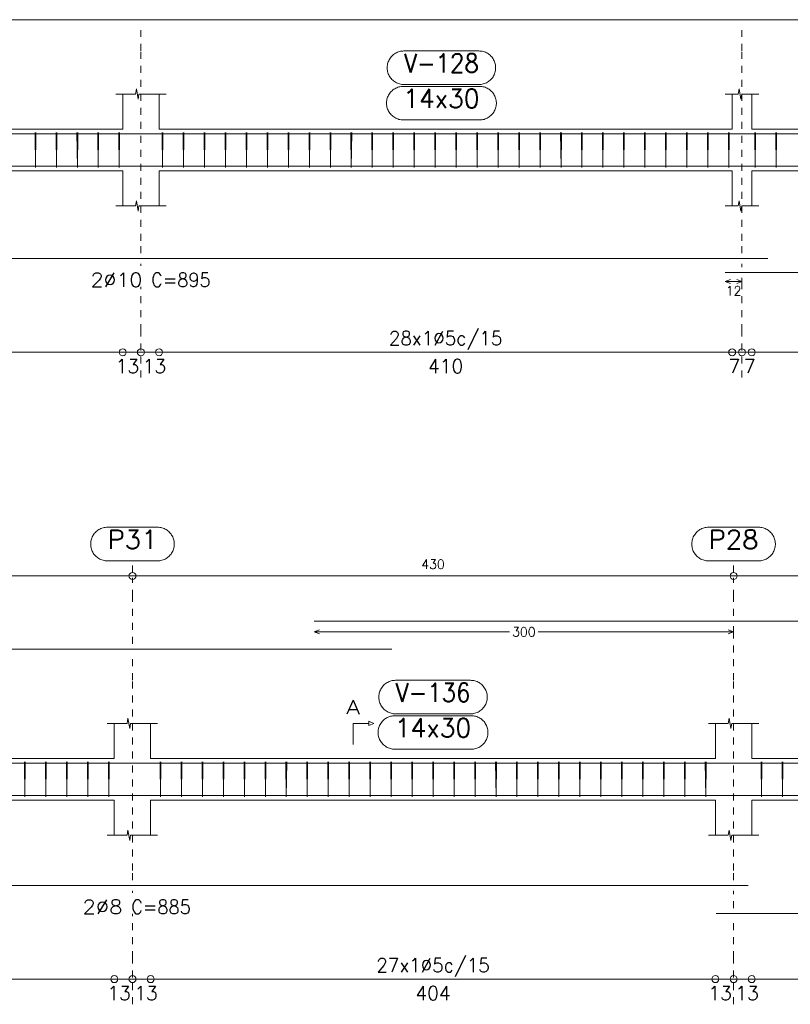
# Model space of a CAD drawing. Header units: millimetres. Extents: x -80 to 444, y 0 to 170.
# Tile 42 of 133: x 101 to 112, y 31 to 45. Entities that reach past the tile are written whole.
import ezdxf
from ezdxf.enums import TextEntityAlignment as Align

# ---------------------------------------------------------------- set-up
doc = ezdxf.new("R2010")
doc.units = ezdxf.units.MM
doc.linetypes.add('CYPE_PUNTO', pattern=[0.075, 0, -0.075])
for name, color, linetype, lineweight in [('ARM_DENTRO_VIGA', 4, 'Continuous', 15), ('ARM_ESTRIBOS', 3, 'Continuous', 0), ('ARM_TEXTOS', 3, 'Continuous', 0), ('COT_ARM', 3, 'Continuous', 0), ('COT_COTAS', 3, 'Continuous', 0), ('COT_EST', 3, 'Continuous', 0), ('COT_LIN_APOIOS', 2, 'CYPE_PUNTO', 0), ('COT_LIN_AUX_COTA', 2, 'CYPE_PUNTO', 0), ('MARCAS_PLANTA', 3, 'Continuous', 0), ('REF_NOME', 3, 'Continuous', 0), ('REF_REFERENCIA', 3, 'Continuous', 0), ('SEC_CONTORNOS', 2, 'Continuous', 9), ('TEXTO_COT_ARM', 3, 'Continuous', 0), ('TEXTO_REF_NOME', 3, 'Continuous', 0), ('TEXTO_REF_REFERENCIA', 3, 'Continuous', 0), ('TXT_COMP', 3, 'Continuous', 0), ('TXT_EST', 3, 'Continuous', 0)]:
    doc.layers.add(name, color=color, linetype=linetype, lineweight=lineweight)
doc.styles.add('CYPETXT', font='romans', dxfattribs={"height": 0.2})

msp = doc.modelspace()

# ---------------------------------------------------------------- linework, layer by layer
at = {"layer": 'ARM_DENTRO_VIGA'}
for points in [[(94.008, 44.9941), (94.008, 45.2341), (114.968, 45.2341)], [(94.008, 43.3606), (94.008, 43.6006), (114.968, 43.6006)], [(94.008, 43.3806), (94.008, 43.1406), (111.668, 43.1406)], [(111.058, 43.1406), (128.758, 43.1406)], [(94.008, 42.0581), (94.008, 41.8181), (111.668, 41.8181)], [(111.058, 41.6181), (128.758, 41.6181)], [(105.178, 36.6341), (123.478, 36.6341)], [(93.888, 36.0341), (93.888, 36.2341), (106.288, 36.2341)], [(93.888, 34.4026), (93.888, 34.6026), (106.288, 34.6026)], [(105.178, 34.6026), (123.478, 34.6026)], [(93.888, 34.3386), (93.888, 34.1386), (111.388, 34.1386)], [(110.928, 34.1386), (128.628, 34.1386)], [(93.888, 33.0531), (93.888, 32.8531), (111.388, 32.8531)], [(110.928, 32.4531), (128.628, 32.4531)]]:
    msp.add_lwpolyline(points, dxfattribs=at)
at = {"layer": 'ARM_ESTRIBOS'}
for points in [[(101.194, 43.5716), (101.194, 43.6206), (101.189, 43.1206), (101.184, 43.6206), (101.184, 43.5906), (101.184, 43.5416)], [(101.494, 43.5716), (101.494, 43.6206), (101.489, 43.1206), (101.484, 43.6206), (101.484, 43.5906), (101.484, 43.5416)], [(101.794, 43.5716), (101.794, 43.6206), (101.789, 43.1206), (101.784, 43.6206), (101.784, 43.5906), (101.784, 43.5416)], [(102.094, 43.5716), (102.094, 43.6206), (102.089, 43.1206), (102.084, 43.6206), (102.084, 43.5906), (102.084, 43.5416)], [(102.394, 43.5716), (102.394, 43.6206), (102.389, 43.1206), (102.384, 43.6206), (102.384, 43.5906), (102.384, 43.5416)], [(103.014, 43.5716), (103.014, 43.6206), (103.009, 43.1206), (103.004, 43.6206), (103.004, 43.5906), (103.004, 43.5416)], [(103.314, 43.5716), (103.314, 43.6206), (103.309, 43.1206), (103.304, 43.6206), (103.304, 43.5906), (103.304, 43.5416)], [(103.614, 43.5716), (103.614, 43.6206), (103.609, 43.1206), (103.604, 43.6206), (103.604, 43.5906), (103.604, 43.5416)], [(103.914, 43.5716), (103.914, 43.6206), (103.909, 43.1206), (103.904, 43.6206), (103.904, 43.5906), (103.904, 43.5416)], [(104.214, 43.5716), (104.214, 43.6206), (104.209, 43.1206), (104.204, 43.6206), (104.204, 43.5906), (104.204, 43.5416)], [(104.514, 43.5716), (104.514, 43.6206), (104.509, 43.1206), (104.504, 43.6206), (104.504, 43.5906), (104.504, 43.5416)], [(104.814, 43.5716), (104.814, 43.6206), (104.809, 43.1206), (104.804, 43.6206), (104.804, 43.5906), (104.804, 43.5416)], [(105.114, 43.5716), (105.114, 43.6206), (105.109, 43.1206), (105.104, 43.6206), (105.104, 43.5906), (105.104, 43.5416)], [(105.414, 43.5716), (105.414, 43.6206), (105.409, 43.1206), (105.404, 43.6206), (105.404, 43.5906), (105.404, 43.5416)], [(105.714, 43.5716), (105.714, 43.6206), (105.709, 43.1206), (105.704, 43.6206), (105.704, 43.5906), (105.704, 43.5416)], [(106.014, 43.5716), (106.014, 43.6206), (106.009, 43.1206), (106.004, 43.6206), (106.004, 43.5906), (106.004, 43.5416)], [(106.314, 43.5716), (106.314, 43.6206), (106.309, 43.1206), (106.304, 43.6206), (106.304, 43.5906), (106.304, 43.5416)], [(106.614, 43.5716), (106.614, 43.6206), (106.609, 43.1206), (106.604, 43.6206), (106.604, 43.5906), (106.604, 43.5416)], [(106.914, 43.5716), (106.914, 43.6206), (106.909, 43.1206), (106.904, 43.6206), (106.904, 43.5906), (106.904, 43.5416)], [(107.214, 43.5716), (107.214, 43.6206), (107.209, 43.1206), (107.204, 43.6206), (107.204, 43.5906), (107.204, 43.5416)], [(107.514, 43.5716), (107.514, 43.6206), (107.509, 43.1206), (107.504, 43.6206), (107.504, 43.5906), (107.504, 43.5416)], [(107.814, 43.5716), (107.814, 43.6206), (107.809, 43.1206), (107.804, 43.6206), (107.804, 43.5906), (107.804, 43.5416)], [(108.114, 43.5716), (108.114, 43.6206), (108.109, 43.1206), (108.104, 43.6206), (108.104, 43.5906), (108.104, 43.5416)], [(108.414, 43.5716), (108.414, 43.6206), (108.409, 43.1206), (108.404, 43.6206), (108.404, 43.5906), (108.404, 43.5416)], [(108.714, 43.5716), (108.714, 43.6206), (108.709, 43.1206), (108.704, 43.6206), (108.704, 43.5906), (108.704, 43.5416)], [(109.014, 43.5716), (109.014, 43.6206), (109.009, 43.1206), (109.004, 43.6206), (109.004, 43.5906), (109.004, 43.5416)], [(109.314, 43.5716), (109.314, 43.6206), (109.309, 43.1206), (109.304, 43.6206), (109.304, 43.5906), (109.304, 43.5416)], [(109.614, 43.5716), (109.614, 43.6206), (109.609, 43.1206), (109.604, 43.6206), (109.604, 43.5906), (109.604, 43.5416)], [(109.914, 43.5716), (109.914, 43.6206), (109.909, 43.1206), (109.904, 43.6206), (109.904, 43.5906), (109.904, 43.5416)], [(110.214, 43.5716), (110.214, 43.6206), (110.209, 43.1206), (110.204, 43.6206), (110.204, 43.5906), (110.204, 43.5416)], [(110.514, 43.5716), (110.514, 43.6206), (110.509, 43.1206), (110.504, 43.6206), (110.504, 43.5906), (110.504, 43.5416)], [(110.814, 43.5716), (110.814, 43.6206), (110.809, 43.1206), (110.804, 43.6206), (110.804, 43.5906), (110.804, 43.5416)], [(111.114, 43.5716), (111.114, 43.6206), (111.109, 43.1206), (111.104, 43.6206), (111.104, 43.5906), (111.104, 43.5416)], [(111.494, 43.5716), (111.494, 43.6206), (111.489, 43.1206), (111.484, 43.6206), (111.484, 43.5906), (111.484, 43.5416)], [(111.794, 43.5716), (111.794, 43.6206), (111.789, 43.1206), (111.784, 43.6206), (111.784, 43.5906), (111.784, 43.5416)], [(101.044, 34.5716), (101.044, 34.6206), (101.039, 34.1206), (101.034, 34.6206), (101.034, 34.5906), (101.034, 34.5416)], [(101.344, 34.5716), (101.344, 34.6206), (101.339, 34.1206), (101.334, 34.6206), (101.334, 34.5906), (101.334, 34.5416)], [(101.644, 34.5716), (101.644, 34.6206), (101.639, 34.1206), (101.634, 34.6206), (101.634, 34.5906), (101.634, 34.5416)], [(101.944, 34.5716), (101.944, 34.6206), (101.939, 34.1206), (101.934, 34.6206), (101.934, 34.5906), (101.934, 34.5416)], [(102.244, 34.5716), (102.244, 34.6206), (102.239, 34.1206), (102.234, 34.6206), (102.234, 34.5906), (102.234, 34.5416)], [(102.984, 34.5716), (102.984, 34.6206), (102.979, 34.1206), (102.974, 34.6206), (102.974, 34.5906), (102.974, 34.5416)], [(103.284, 34.5716), (103.284, 34.6206), (103.279, 34.1206), (103.274, 34.6206), (103.274, 34.5906), (103.274, 34.5416)], [(103.584, 34.5716), (103.584, 34.6206), (103.579, 34.1206), (103.574, 34.6206), (103.574, 34.5906), (103.574, 34.5416)], [(103.884, 34.5716), (103.884, 34.6206), (103.879, 34.1206), (103.874, 34.6206), (103.874, 34.5906), (103.874, 34.5416)], [(104.184, 34.5716), (104.184, 34.6206), (104.179, 34.1206), (104.174, 34.6206), (104.174, 34.5906), (104.174, 34.5416)], [(104.484, 34.5716), (104.484, 34.6206), (104.479, 34.1206), (104.474, 34.6206), (104.474, 34.5906), (104.474, 34.5416)], [(104.784, 34.5716), (104.784, 34.6206), (104.779, 34.1206), (104.774, 34.6206), (104.774, 34.5906), (104.774, 34.5416)], [(105.084, 34.5716), (105.084, 34.6206), (105.079, 34.1206), (105.074, 34.6206), (105.074, 34.5906), (105.074, 34.5416)], [(105.384, 34.5716), (105.384, 34.6206), (105.379, 34.1206), (105.374, 34.6206), (105.374, 34.5906), (105.374, 34.5416)], [(105.684, 34.5716), (105.684, 34.6206), (105.679, 34.1206), (105.674, 34.6206), (105.674, 34.5906), (105.674, 34.5416)], [(105.984, 34.5716), (105.984, 34.6206), (105.979, 34.1206), (105.974, 34.6206), (105.974, 34.5906), (105.974, 34.5416)], [(106.284, 34.5716), (106.284, 34.6206), (106.279, 34.1206), (106.274, 34.6206), (106.274, 34.5906), (106.274, 34.5416)], [(106.584, 34.5716), (106.584, 34.6206), (106.579, 34.1206), (106.574, 34.6206), (106.574, 34.5906), (106.574, 34.5416)], [(106.884, 34.5716), (106.884, 34.6206), (106.879, 34.1206), (106.874, 34.6206), (106.874, 34.5906), (106.874, 34.5416)], [(107.184, 34.5716), (107.184, 34.6206), (107.179, 34.1206), (107.174, 34.6206), (107.174, 34.5906), (107.174, 34.5416)], [(107.484, 34.5716), (107.484, 34.6206), (107.479, 34.1206), (107.474, 34.6206), (107.474, 34.5906), (107.474, 34.5416)], [(107.784, 34.5716), (107.784, 34.6206), (107.779, 34.1206), (107.774, 34.6206), (107.774, 34.5906), (107.774, 34.5416)], [(108.084, 34.5716), (108.084, 34.6206), (108.079, 34.1206), (108.074, 34.6206), (108.074, 34.5906), (108.074, 34.5416)], [(108.384, 34.5716), (108.384, 34.6206), (108.379, 34.1206), (108.374, 34.6206), (108.374, 34.5906), (108.374, 34.5416)], [(108.684, 34.5716), (108.684, 34.6206), (108.679, 34.1206), (108.674, 34.6206), (108.674, 34.5906), (108.674, 34.5416)], [(108.984, 34.5716), (108.984, 34.6206), (108.979, 34.1206), (108.974, 34.6206), (108.974, 34.5906), (108.974, 34.5416)], [(109.284, 34.5716), (109.284, 34.6206), (109.279, 34.1206), (109.274, 34.6206), (109.274, 34.5906), (109.274, 34.5416)], [(109.584, 34.5716), (109.584, 34.6206), (109.579, 34.1206), (109.574, 34.6206), (109.574, 34.5906), (109.574, 34.5416)], [(109.884, 34.5716), (109.884, 34.6206), (109.879, 34.1206), (109.874, 34.6206), (109.874, 34.5906), (109.874, 34.5416)], [(110.184, 34.5716), (110.184, 34.6206), (110.179, 34.1206), (110.174, 34.6206), (110.174, 34.5906), (110.174, 34.5416)], [(110.484, 34.5716), (110.484, 34.6206), (110.479, 34.1206), (110.474, 34.6206), (110.474, 34.5906), (110.474, 34.5416)], [(110.784, 34.5716), (110.784, 34.6206), (110.779, 34.1206), (110.774, 34.6206), (110.774, 34.5906), (110.774, 34.5416)], [(111.584, 34.5716), (111.584, 34.6206), (111.579, 34.1206), (111.574, 34.6206), (111.574, 34.5906), (111.574, 34.5416)], [(111.884, 34.5716), (111.884, 34.6206), (111.879, 34.1206), (111.874, 34.6206), (111.874, 34.5906), (111.874, 34.5416)]]:
    msp.add_lwpolyline(points, dxfattribs=at)
at = {"layer": 'COT_ARM'}
for p, q in [((111.058, 41.4906), (111.133, 41.5206)), ((111.058, 41.4906), (111.133, 41.4606)), ((111.058, 41.4906), (111.298, 41.4906)), ((111.298, 41.4906), (111.223, 41.5206)), ((111.298, 41.4906), (111.223, 41.4606)), ((105.178, 36.4791), (105.253, 36.5091)), ((105.178, 36.4791), (105.253, 36.4491)), ((105.178, 36.4791), (107.9725, 36.4791)), ((108.3835, 36.4791), (111.178, 36.4791)), ((111.178, 36.4791), (111.103, 36.5091)), ((111.178, 36.4791), (111.103, 36.4491))]:
    msp.add_line(p, q, dxfattribs=at)
at = {"layer": 'COT_COTAS'}
msp.add_lwpolyline([(93.688, 37.2791), (102.578, 37.2791), (111.178, 37.2791), (119.778, 37.2791), (128.378, 37.2791), (136.978, 37.2791), (145.578, 37.2791), (154.178, 37.2791), (163.068, 37.2791)], dxfattribs=at)
for centre in [(102.578, 37.2791), (111.178, 37.2791)]:
    msp.add_circle(centre, 0.05, dxfattribs=at)
at = {"layer": 'COT_EST'}
for points in [[(93.808, 40.4781), (94.238, 40.4781), (102.438, 40.4781), (102.698, 40.4781), (102.958, 40.4781), (111.158, 40.4781), (111.298, 40.4781), (111.438, 40.4781), (119.638, 40.4781), (119.898, 40.4781), (120.158, 40.4781), (128.358, 40.4781), (128.498, 40.4781), (128.638, 40.4781), (136.838, 40.4781)], [(93.688, 31.5131), (94.358, 31.5131), (102.318, 31.5131), (102.578, 31.5131), (102.838, 31.5131), (110.918, 31.5131), (111.178, 31.5131), (111.438, 31.5131), (119.518, 31.5131), (119.778, 31.5131), (120.038, 31.5131), (128.118, 31.5131), (128.378, 31.5131), (128.638, 31.5131), (136.718, 31.5131)]]:
    msp.add_lwpolyline(points, dxfattribs=at)
for centre in [(102.438, 40.4781), (102.698, 40.4781), (102.958, 40.4781), (111.158, 40.4781), (111.298, 40.4781), (111.438, 40.4781), (102.318, 31.5131), (102.578, 31.5131), (102.838, 31.5131), (110.918, 31.5131), (111.178, 31.5131), (111.438, 31.5131)]:
    msp.add_circle(centre, 0.05, dxfattribs=at)
at = {"layer": 'COT_LIN_APOIOS'}
for p, q in [((102.698, 41.7131), (102.698, 41.7431)), ((111.298, 41.6931), (111.298, 41.7431)), ((102.698, 40.1181), (102.698, 40.4531)), ((111.298, 40.1181), (111.298, 40.4531)), ((102.578, 32.7481), (102.578, 32.7781)), ((111.178, 32.5281), (111.178, 32.7781)), ((102.578, 31.1531), (102.578, 31.4881)), ((111.178, 31.1531), (111.178, 31.4881))]:
    msp.add_line(p, q, dxfattribs=at)
for points in [[(102.698, 41.8931), (102.698, 42.0731), (102.698, 44.7866), (102.698, 45.1591)], [(111.298, 41.8931), (111.298, 42.0731), (111.298, 44.7866), (111.298, 45.1591)], [(111.298, 40.5031), (111.298, 40.7781), (111.298, 41.4606), (111.298, 41.5206), (111.298, 41.5431)], [(102.698, 40.5031), (102.698, 40.7781), (102.698, 41.4131)], [(102.578, 36.3091), (102.578, 36.9791), (102.578, 37.2541)], [(111.178, 36.7091), (111.178, 36.9791), (111.178, 37.2541)], [(111.178, 32.9281), (111.178, 33.0681), (111.178, 35.7866), (111.178, 36.4491), (111.178, 36.5091), (111.178, 36.5591)], [(102.578, 32.9281), (102.578, 33.0681), (102.578, 35.7866), (102.578, 36.1591)], [(102.578, 31.5381), (102.578, 31.8131), (102.578, 32.4481)], [(111.178, 31.5381), (111.178, 31.8131), (111.178, 32.3781)]]:
    msp.add_lwpolyline(points, dxfattribs=at)
at = {"layer": 'COT_LIN_AUX_COTA'}
for p, q in [((102.578, 37.3291), (102.578, 37.4953)), ((111.178, 37.3291), (111.178, 37.4953))]:
    msp.add_line(p, q, dxfattribs=at)
at = {"layer": 'MARCAS_PLANTA'}
msp.add_lwpolyline([(105.733, 34.8706), (105.733, 35.1706), (105.958, 35.1706), (105.958, 35.2006), (106.033, 35.1706), (105.958, 35.1406), (105.958, 35.1706)], dxfattribs=at)
at = {"layer": 'REF_NOME'}
for points in [[(107.534, 44.7866), (107.55, 44.7861), (107.566, 44.7845), (107.5818, 44.7818), (107.5974, 44.7781), (107.6127, 44.7733), (107.6277, 44.7676), (107.6422, 44.7608), (107.6563, 44.7531), (107.6698, 44.7445), (107.6827, 44.7349), (107.695, 44.7246), (107.7065, 44.7134), (107.7173, 44.7015), (107.7272, 44.689), (107.7363, 44.6757), (107.7445, 44.6619), (107.7517, 44.6476), (107.758, 44.6329), (107.7632, 44.6177), (107.7675, 44.6022), (107.7707, 44.5865), (107.7728, 44.5706), (107.7739, 44.5546), (107.7739, 44.5386), (107.7728, 44.5226), (107.7707, 44.5067), (107.7675, 44.491), (107.7632, 44.4755), (107.758, 44.4603), (107.7517, 44.4456), (107.7445, 44.4313), (107.7363, 44.4175), (107.7272, 44.4042), (107.7173, 44.3916), (107.7065, 44.3798), (107.695, 44.3686), (107.6827, 44.3582), (107.6698, 44.3487), (107.6563, 44.3401), (107.6422, 44.3324), (107.6277, 44.3256), (107.6127, 44.3199), (107.5974, 44.3151), (107.5818, 44.3114), (107.566, 44.3087), (107.55, 44.3071), (107.534, 44.3066), (106.462, 44.3066), (106.446, 44.3071), (106.43, 44.3087), (106.4142, 44.3114), (106.3986, 44.3151), (106.3833, 44.3199), (106.3683, 44.3256), (106.3538, 44.3324), (106.3397, 44.3401), (106.3262, 44.3487), (106.3133, 44.3582), (106.301, 44.3686), (106.2895, 44.3798), (106.2787, 44.3916), (106.2688, 44.4042), (106.2597, 44.4175), (106.2515, 44.4313), (106.2443, 44.4456), (106.238, 44.4603), (106.2328, 44.4755), (106.2285, 44.491), (106.2253, 44.5067), (106.2232, 44.5226), (106.2221, 44.5386), (106.2221, 44.5546), (106.2232, 44.5706), (106.2253, 44.5865), (106.2285, 44.6022), (106.2328, 44.6177), (106.238, 44.6329), (106.2443, 44.6476), (106.2515, 44.6619), (106.2597, 44.6757), (106.2688, 44.689), (106.2787, 44.7015), (106.2895, 44.7134), (106.301, 44.7246), (106.3133, 44.7349), (106.3262, 44.7445), (106.3397, 44.7531), (106.3538, 44.7608), (106.3683, 44.7676), (106.3833, 44.7733), (106.3986, 44.7781), (106.4142, 44.7818), (106.43, 44.7845), (106.446, 44.7861), (106.462, 44.7866), (107.534, 44.7866)], [(107.544, 44.2806), (107.56, 44.2801), (107.576, 44.2785), (107.5918, 44.2758), (107.6074, 44.2721), (107.6227, 44.2673), (107.6377, 44.2616), (107.6522, 44.2548), (107.6663, 44.2471), (107.6798, 44.2385), (107.6927, 44.2289), (107.705, 44.2186), (107.7165, 44.2074), (107.7273, 44.1955), (107.7372, 44.183), (107.7463, 44.1697), (107.7545, 44.1559), (107.7617, 44.1416), (107.768, 44.1269), (107.7732, 44.1117), (107.7775, 44.0962), (107.7807, 44.0805), (107.7828, 44.0646), (107.7839, 44.0486), (107.7839, 44.0326), (107.7828, 44.0166), (107.7807, 44.0007), (107.7775, 43.985), (107.7732, 43.9695), (107.768, 43.9543), (107.7617, 43.9396), (107.7545, 43.9253), (107.7463, 43.9115), (107.7372, 43.8982), (107.7273, 43.8856), (107.7165, 43.8738), (107.705, 43.8626), (107.6927, 43.8522), (107.6798, 43.8427), (107.6663, 43.8341), (107.6522, 43.8264), (107.6377, 43.8196), (107.6227, 43.8139), (107.6074, 43.8091), (107.5918, 43.8054), (107.576, 43.8027), (107.56, 43.8011), (107.544, 43.8006), (106.452, 43.8006), (106.436, 43.8011), (106.42, 43.8027), (106.4042, 43.8054), (106.3886, 43.8091), (106.3733, 43.8139), (106.3583, 43.8196), (106.3438, 43.8264), (106.3297, 43.8341), (106.3162, 43.8427), (106.3033, 43.8522), (106.291, 43.8626), (106.2795, 43.8738), (106.2687, 43.8856), (106.2588, 43.8982), (106.2497, 43.9115), (106.2415, 43.9253), (106.2343, 43.9396), (106.228, 43.9543), (106.2228, 43.9695), (106.2185, 43.985), (106.2153, 44.0007), (106.2132, 44.0166), (106.2121, 44.0326), (106.2121, 44.0486), (106.2132, 44.0646), (106.2153, 44.0805), (106.2185, 44.0962), (106.2228, 44.1117), (106.228, 44.1269), (106.2343, 44.1416), (106.2415, 44.1559), (106.2497, 44.1697), (106.2588, 44.183), (106.2687, 44.1955), (106.2795, 44.2074), (106.291, 44.2186), (106.3033, 44.2289), (106.3162, 44.2385), (106.3297, 44.2471), (106.3438, 44.2548), (106.3583, 44.2616), (106.3733, 44.2673), (106.3886, 44.2721), (106.4042, 44.2758), (106.42, 44.2785), (106.436, 44.2801), (106.452, 44.2806), (107.544, 44.2806)], [(107.414, 35.7866), (107.43, 35.7861), (107.446, 35.7845), (107.4618, 35.7818), (107.4774, 35.7781), (107.4927, 35.7733), (107.5077, 35.7676), (107.5222, 35.7608), (107.5363, 35.7531), (107.5498, 35.7445), (107.5627, 35.7349), (107.575, 35.7246), (107.5865, 35.7134), (107.5973, 35.7015), (107.6072, 35.689), (107.6163, 35.6757), (107.6245, 35.6619), (107.6317, 35.6476), (107.638, 35.6329), (107.6432, 35.6177), (107.6475, 35.6022), (107.6507, 35.5865), (107.6528, 35.5706), (107.6539, 35.5546), (107.6539, 35.5386), (107.6528, 35.5226), (107.6507, 35.5067), (107.6475, 35.491), (107.6432, 35.4755), (107.638, 35.4603), (107.6317, 35.4456), (107.6245, 35.4313), (107.6163, 35.4175), (107.6072, 35.4042), (107.5973, 35.3916), (107.5865, 35.3798), (107.575, 35.3686), (107.5627, 35.3582), (107.5498, 35.3487), (107.5363, 35.3401), (107.5222, 35.3324), (107.5077, 35.3256), (107.4927, 35.3199), (107.4774, 35.3151), (107.4618, 35.3114), (107.446, 35.3087), (107.43, 35.3071), (107.414, 35.3066), (106.342, 35.3066), (106.326, 35.3071), (106.31, 35.3087), (106.2942, 35.3114), (106.2786, 35.3151), (106.2633, 35.3199), (106.2483, 35.3256), (106.2338, 35.3324), (106.2197, 35.3401), (106.2062, 35.3487), (106.1933, 35.3582), (106.181, 35.3686), (106.1695, 35.3798), (106.1587, 35.3916), (106.1488, 35.4042), (106.1397, 35.4175), (106.1315, 35.4313), (106.1243, 35.4456), (106.118, 35.4603), (106.1128, 35.4755), (106.1085, 35.491), (106.1053, 35.5067), (106.1032, 35.5226), (106.1021, 35.5386), (106.1021, 35.5546), (106.1032, 35.5706), (106.1053, 35.5865), (106.1085, 35.6022), (106.1128, 35.6177), (106.118, 35.6329), (106.1243, 35.6476), (106.1315, 35.6619), (106.1397, 35.6757), (106.1488, 35.689), (106.1587, 35.7015), (106.1695, 35.7134), (106.181, 35.7246), (106.1933, 35.7349), (106.2062, 35.7445), (106.2197, 35.7531), (106.2338, 35.7608), (106.2483, 35.7676), (106.2633, 35.7733), (106.2786, 35.7781), (106.2942, 35.7818), (106.31, 35.7845), (106.326, 35.7861), (106.342, 35.7866), (107.414, 35.7866)], [(107.424, 35.2806), (107.44, 35.2801), (107.456, 35.2785), (107.4718, 35.2758), (107.4874, 35.2721), (107.5027, 35.2673), (107.5177, 35.2616), (107.5322, 35.2548), (107.5463, 35.2471), (107.5598, 35.2385), (107.5727, 35.2289), (107.585, 35.2186), (107.5965, 35.2074), (107.6073, 35.1955), (107.6172, 35.183), (107.6263, 35.1697), (107.6345, 35.1559), (107.6417, 35.1416), (107.648, 35.1269), (107.6532, 35.1117), (107.6575, 35.0962), (107.6607, 35.0805), (107.6628, 35.0646), (107.6639, 35.0486), (107.6639, 35.0326), (107.6628, 35.0166), (107.6607, 35.0007), (107.6575, 34.985), (107.6532, 34.9695), (107.648, 34.9543), (107.6417, 34.9396), (107.6345, 34.9253), (107.6263, 34.9115), (107.6172, 34.8982), (107.6073, 34.8856), (107.5965, 34.8738), (107.585, 34.8626), (107.5727, 34.8522), (107.5598, 34.8427), (107.5463, 34.8341), (107.5322, 34.8264), (107.5177, 34.8196), (107.5027, 34.8139), (107.4874, 34.8091), (107.4718, 34.8054), (107.456, 34.8027), (107.44, 34.8011), (107.424, 34.8006), (106.332, 34.8006), (106.316, 34.8011), (106.3, 34.8027), (106.2842, 34.8054), (106.2686, 34.8091), (106.2533, 34.8139), (106.2383, 34.8196), (106.2238, 34.8264), (106.2097, 34.8341), (106.1962, 34.8427), (106.1833, 34.8522), (106.171, 34.8626), (106.1595, 34.8738), (106.1487, 34.8856), (106.1388, 34.8982), (106.1297, 34.9115), (106.1215, 34.9253), (106.1143, 34.9396), (106.108, 34.9543), (106.1028, 34.9695), (106.0985, 34.985), (106.0953, 35.0007), (106.0932, 35.0166), (106.0921, 35.0326), (106.0921, 35.0486), (106.0932, 35.0646), (106.0953, 35.0805), (106.0985, 35.0962), (106.1028, 35.1117), (106.108, 35.1269), (106.1143, 35.1416), (106.1215, 35.1559), (106.1297, 35.1697), (106.1388, 35.183), (106.1487, 35.1955), (106.1595, 35.2074), (106.171, 35.2186), (106.1833, 35.2289), (106.1962, 35.2385), (106.2097, 35.2471), (106.2238, 35.2548), (106.2383, 35.2616), (106.2533, 35.2673), (106.2686, 35.2721), (106.2842, 35.2758), (106.3, 35.2785), (106.316, 35.2801), (106.332, 35.2806), (107.424, 35.2806)]]:
    msp.add_lwpolyline(points, close=True, dxfattribs=at)
at = {"layer": 'REF_REFERENCIA'}
for points in [[(102.936, 37.9753), (102.952, 37.9747), (102.968, 37.9731), (102.9838, 37.9705), (102.9994, 37.9668), (103.0147, 37.962), (103.0297, 37.9562), (103.0442, 37.9495), (103.0583, 37.9418), (103.0718, 37.9331), (103.0847, 37.9236), (103.097, 37.9133), (103.1085, 37.9021), (103.1193, 37.8902), (103.1292, 37.8776), (103.1383, 37.8644), (103.1465, 37.8506), (103.1537, 37.8363), (103.16, 37.8215), (103.1652, 37.8064), (103.1695, 37.7909), (103.1727, 37.7752), (103.1748, 37.7593), (103.1759, 37.7433), (103.1759, 37.7273), (103.1748, 37.7113), (103.1727, 37.6954), (103.1695, 37.6796), (103.1652, 37.6642), (103.16, 37.649), (103.1537, 37.6343), (103.1465, 37.6199), (103.1383, 37.6061), (103.1292, 37.5929), (103.1193, 37.5803), (103.1085, 37.5684), (103.097, 37.5573), (103.0847, 37.5469), (103.0718, 37.5374), (103.0583, 37.5288), (103.0442, 37.5211), (103.0297, 37.5143), (103.0147, 37.5086), (102.9994, 37.5038), (102.9838, 37.5001), (102.968, 37.4974), (102.952, 37.4958), (102.936, 37.4953), (102.22, 37.4953), (102.204, 37.4958), (102.188, 37.4974), (102.1722, 37.5001), (102.1566, 37.5038), (102.1413, 37.5086), (102.1263, 37.5143), (102.1118, 37.5211), (102.0977, 37.5288), (102.0842, 37.5374), (102.0713, 37.5469), (102.059, 37.5573), (102.0475, 37.5684), (102.0367, 37.5803), (102.0268, 37.5929), (102.0177, 37.6061), (102.0095, 37.6199), (102.0023, 37.6343), (101.996, 37.649), (101.9908, 37.6642), (101.9865, 37.6796), (101.9833, 37.6954), (101.9812, 37.7113), (101.9801, 37.7273), (101.9801, 37.7433), (101.9812, 37.7593), (101.9833, 37.7752), (101.9865, 37.7909), (101.9908, 37.8064), (101.996, 37.8215), (102.0023, 37.8363), (102.0095, 37.8506), (102.0177, 37.8644), (102.0268, 37.8776), (102.0367, 37.8902), (102.0475, 37.9021), (102.059, 37.9133), (102.0713, 37.9236), (102.0842, 37.9331), (102.0977, 37.9418), (102.1118, 37.9495), (102.1263, 37.9562), (102.1413, 37.962), (102.1566, 37.9668), (102.1722, 37.9705), (102.188, 37.9731), (102.204, 37.9747), (102.22, 37.9753), (102.936, 37.9753)], [(111.536, 37.9753), (111.552, 37.9747), (111.568, 37.9731), (111.5838, 37.9705), (111.5994, 37.9668), (111.6147, 37.962), (111.6297, 37.9562), (111.6442, 37.9495), (111.6583, 37.9418), (111.6718, 37.9331), (111.6847, 37.9236), (111.697, 37.9133), (111.7085, 37.9021), (111.7193, 37.8902), (111.7292, 37.8776), (111.7383, 37.8644), (111.7465, 37.8506), (111.7537, 37.8363), (111.76, 37.8215), (111.7652, 37.8064), (111.7695, 37.7909), (111.7727, 37.7752), (111.7748, 37.7593), (111.7759, 37.7433), (111.7759, 37.7273), (111.7748, 37.7113), (111.7727, 37.6954), (111.7695, 37.6796), (111.7652, 37.6642), (111.76, 37.649), (111.7537, 37.6343), (111.7465, 37.6199), (111.7383, 37.6061), (111.7292, 37.5929), (111.7193, 37.5803), (111.7085, 37.5684), (111.697, 37.5573), (111.6847, 37.5469), (111.6718, 37.5374), (111.6583, 37.5288), (111.6442, 37.5211), (111.6297, 37.5143), (111.6147, 37.5086), (111.5994, 37.5038), (111.5838, 37.5001), (111.568, 37.4974), (111.552, 37.4958), (111.536, 37.4953), (110.82, 37.4953), (110.804, 37.4958), (110.788, 37.4974), (110.7722, 37.5001), (110.7566, 37.5038), (110.7413, 37.5086), (110.7263, 37.5143), (110.7118, 37.5211), (110.6977, 37.5288), (110.6842, 37.5374), (110.6713, 37.5469), (110.659, 37.5573), (110.6475, 37.5684), (110.6367, 37.5803), (110.6268, 37.5929), (110.6177, 37.6061), (110.6095, 37.6199), (110.6023, 37.6343), (110.596, 37.649), (110.5908, 37.6642), (110.5865, 37.6796), (110.5833, 37.6954), (110.5812, 37.7113), (110.5801, 37.7273), (110.5801, 37.7433), (110.5812, 37.7593), (110.5833, 37.7752), (110.5865, 37.7909), (110.5908, 37.8064), (110.596, 37.8215), (110.6023, 37.8363), (110.6095, 37.8506), (110.6177, 37.8644), (110.6268, 37.8776), (110.6367, 37.8902), (110.6475, 37.9021), (110.659, 37.9133), (110.6713, 37.9236), (110.6842, 37.9331), (110.6977, 37.9418), (110.7118, 37.9495), (110.7263, 37.9562), (110.7413, 37.962), (110.7566, 37.9668), (110.7722, 37.9705), (110.788, 37.9731), (110.804, 37.9747), (110.82, 37.9753), (111.536, 37.9753)]]:
    msp.add_lwpolyline(points, close=True, dxfattribs=at)
at = {"layer": 'SEC_CONTORNOS'}
for p, q in [((102.438, 43.6706), (102.438, 44.1706)), ((102.958, 43.6706), (102.958, 44.1706)), ((111.158, 43.6706), (111.158, 44.1706)), ((111.438, 43.6706), (111.438, 44.1706)), ((94.238, 43.6706), (102.438, 43.6706)), ((102.958, 43.6706), (111.158, 43.6706)), ((111.438, 43.6706), (119.638, 43.6706)), ((94.238, 43.0706), (102.438, 43.0706)), ((102.438, 42.5706), (102.438, 43.0706)), ((102.958, 43.0706), (111.158, 43.0706)), ((102.958, 42.5706), (102.958, 43.0706)), ((111.158, 42.5706), (111.158, 43.0706)), ((111.438, 43.0706), (119.638, 43.0706)), ((111.438, 42.5706), (111.438, 43.0706)), ((102.318, 34.6706), (102.318, 35.1706)), ((102.838, 34.6706), (102.838, 35.1706)), ((110.918, 34.6706), (110.918, 35.1706)), ((111.438, 34.6706), (111.438, 35.1706)), ((94.358, 34.6706), (102.318, 34.6706)), ((102.838, 34.6706), (110.918, 34.6706)), ((111.438, 34.6706), (119.518, 34.6706)), ((94.358, 34.0706), (102.318, 34.0706)), ((102.318, 33.5706), (102.318, 34.0706)), ((102.838, 34.0706), (110.918, 34.0706)), ((102.838, 33.5706), (102.838, 34.0706)), ((110.918, 33.5706), (110.918, 34.0706)), ((111.438, 34.0706), (119.518, 34.0706)), ((111.438, 33.5706), (111.438, 34.0706))]:
    msp.add_line(p, q, dxfattribs=at)
for points in [[(102.338, 44.1706), (102.621, 44.1706), (102.6335, 44.2456), (102.6585, 44.0956), (102.671, 44.1706), (103.058, 44.1706)], [(111.058, 44.1706), (111.245, 44.1706), (111.2575, 44.2456), (111.2825, 44.0956), (111.295, 44.1706), (111.538, 44.1706)], [(102.338, 42.5706), (102.621, 42.5706), (102.6335, 42.6456), (102.6585, 42.4956), (102.671, 42.5706), (103.058, 42.5706)], [(111.058, 42.5706), (111.245, 42.5706), (111.2575, 42.6456), (111.2825, 42.4956), (111.295, 42.5706), (111.538, 42.5706)], [(102.218, 35.1706), (102.501, 35.1706), (102.5135, 35.2456), (102.5385, 35.0956), (102.551, 35.1706), (102.938, 35.1706)], [(110.818, 35.1706), (111.101, 35.1706), (111.1135, 35.2456), (111.1385, 35.0956), (111.151, 35.1706), (111.538, 35.1706)], [(102.218, 33.5706), (102.501, 33.5706), (102.5135, 33.6456), (102.5385, 33.4956), (102.551, 33.5706), (102.938, 33.5706)], [(110.818, 33.5706), (111.101, 33.5706), (111.1135, 33.6456), (111.1385, 33.4956), (111.151, 33.5706), (111.538, 33.5706)]]:
    msp.add_lwpolyline(points, dxfattribs=at)

# ---------------------------------------------------------------- texts
at = {"layer": 'ARM_TEXTOS', "style": 'CYPETXT'}
for s, width, p, p2 in [('2%%c10', 1.019605, (101.98, 41.4131), (102.718, 41.4131)), ('2%%c8', 1.06875, (101.864, 32.4481), (102.434, 32.4481))]:
    msp.add_text(s, height=0.2, dxfattribs=dict(at, width=width)).set_placement(p, p2, align=Align.FIT)
at = {"layer": 'COT_COTAS', "style": 'CYPETXT', "width": 0.928421}
msp.add_text('430', height=0.13333, dxfattribs=at).set_placement((106.71, 37.3791), (107.046, 37.3791), align=Align.FIT)
at = {"layer": 'COT_EST', "style": 'CYPETXT'}
for s, width, p, p2 in [('13', 0.953514, (102.337, 40.1781), (102.673, 40.1781)), ('13', 0.953514, (102.723, 40.1781), (103.059, 40.1781)), ('410', 0.928421, (106.806, 40.1781), (107.31, 40.1781)), ('7', 1.037647, (111.105, 40.1781), (111.273, 40.1781)), ('7', 1.037647, (111.323, 40.1781), (111.491, 40.1781)), ('13', 0.953514, (102.217, 31.2131), (102.553, 31.2131)), ('13', 0.953514, (102.603, 31.2131), (102.939, 31.2131)), ('404', 0.912414, (106.626, 31.2131), (107.13, 31.2131)), ('13', 0.953514, (110.817, 31.2131), (111.153, 31.2131)), ('13', 0.953514, (111.203, 31.2131), (111.539, 31.2131))]:
    msp.add_text(s, height=0.2, dxfattribs=dict(at, width=width)).set_placement(p, p2, align=Align.FIT)
at = {"layer": 'MARCAS_PLANTA', "style": 'CYPETXT', "width": 1.241471}
msp.add_text('A', height=0.2, dxfattribs=at).set_placement((105.6325, 35.3006), (105.8335, 35.3006), align=Align.FIT)
at = {"layer": 'TEXTO_COT_ARM', "style": 'CYPETXT'}
for s, width, p, p2 in [('12', 0.953514, (111.066, 41.2906), (111.29, 41.2906)), ('300', 0.928421, (108.01, 36.4124), (108.346, 36.4124))]:
    msp.add_text(s, height=0.13333, dxfattribs=dict(at, width=width)).set_placement(p, p2, align=Align.FIT)
at = {"layer": 'TEXTO_REF_NOME', "style": 'CYPETXT'}
for s, width, p, p2 in [('V-128', 0.835842, (106.462, 44.4799), (107.534, 44.4799)), ('14x30', 0.91484, (106.452, 43.9739), (107.544, 43.9739)), ('V-136', 0.835842, (106.342, 35.4799), (107.414, 35.4799)), ('14x30', 0.91484, (106.332, 34.9739), (107.424, 34.9739))]:
    msp.add_text(s, height=0.26667, dxfattribs=dict(at, width=width)).set_placement(p, p2, align=Align.FIT)
at = {"layer": 'TEXTO_REF_REFERENCIA', "style": 'CYPETXT'}
for s, width, p, p2 in [('P31', 1.084327, (102.22, 37.6686), (102.936, 37.6686)), ('P28', 0.972155, (110.82, 37.6686), (111.536, 37.6686))]:
    msp.add_text(s, height=0.26667, dxfattribs=dict(at, width=width)).set_placement(p, p2, align=Align.FIT)
at = {"layer": 'TXT_COMP', "style": 'CYPETXT', "width": 0.82152}
for s, p, p2 in [(' C=895', (102.718, 41.4131), (103.696, 41.4131)), (' C=885', (102.434, 32.4481), (103.412, 32.4481))]:
    msp.add_text(s, height=0.2, dxfattribs=at).set_placement(p, p2, align=Align.FIT)
at = {"layer": 'TXT_EST', "style": 'CYPETXT', "width": 0.882979}
for s, p, p2 in [('28x1%%c5c/15', (106.2465, 40.5781), (107.8695, 40.5781)), ('27x1%%c5c/15', (106.0665, 31.6131), (107.6895, 31.6131))]:
    msp.add_text(s, height=0.2, dxfattribs=at).set_placement(p, p2, align=Align.FIT)

doc.saveas('drawing.dxf')
